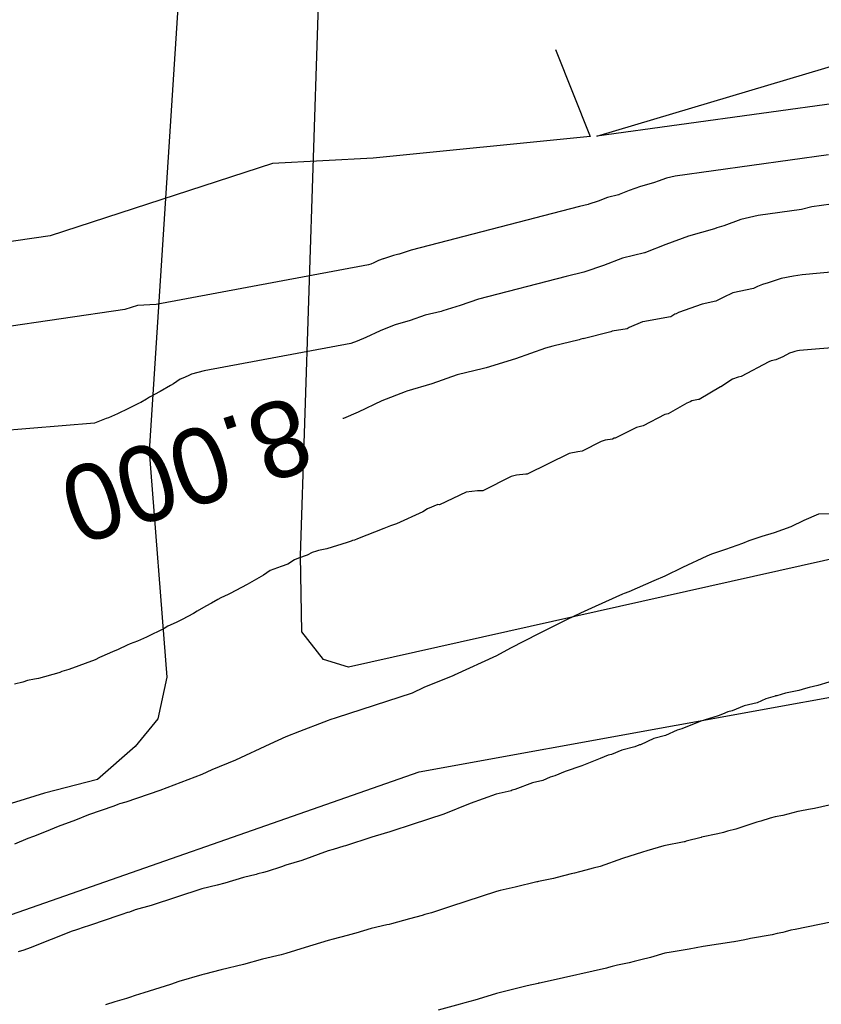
# Model space of a CAD drawing. Extents: x 158343 to 162498, y 431347 to 434500.
# Tile 242 of 248: x 159640 to 159660, y 434182 to 434205. Entities that reach past the tile are written whole.
import ezdxf

# ---------------------------------------------------------------- set-up
doc = ezdxf.new("R2010")
doc.units = 0
doc.header["$LTSCALE"] = 10
doc.header["$MEASUREMENT"] = 0
for name, color, linetype in [('000_arcering', 8, 'CONTINUOUS'), ('33_trappen en balustraden', 252, 'CONTINUOUS'), ('def. con-hoogtelijn (index)', 8, 'CONTINUOUS')]:
    doc.layers.add(name, color=color, linetype=linetype)
doc.styles.add('Style-WORKING', font='WORKING.shx')

# ---------------------------------------------------------------- blocks, each defined once
blk = doc.blocks.new('bestaande hoogtelijnen')
at = {"layer": 'def. con-hoogtelijn (index)'}
for p, q in [((-14.589, 137.91), (-13.765, 135.841)), ((-14.589, 137.91), (-13.765, 135.841)), ((-13.606, 135.843), (-6.984, 137.819)), ((-13.606, 135.843), (-6.984, 137.819)), ((-7.461, 136.695), (-13.606, 135.843)), ((-7.461, 136.695), (-13.606, 135.843)), ((-13.765, 135.841), (-18.918, 135.321)), ((-13.765, 135.841), (-18.918, 135.321)), ((-18.918, 135.321), (-21.31, 135.196)), ((-18.918, 135.321), (-21.31, 135.196)), ((-8.101, 135.399), (-11.742, 134.894)), ((-8.101, 135.399), (-11.742, 134.894)), ((-8.101, 135.399), (-11.742, 134.894)), ((-21.31, 135.196), (-26.593, 133.478)), ((-21.31, 135.196), (-26.593, 133.478)), ((-11.949, 134.846), (-12.148, 134.773)), ((-11.949, 134.846), (-12.148, 134.773)), ((-11.949, 134.846), (-12.148, 134.773)), ((-11.742, 134.894), (-11.949, 134.846)), ((-11.742, 134.894), (-11.949, 134.846)), ((-11.742, 134.894), (-11.949, 134.846)), ((-12.567, 134.652), (-12.838, 134.552)), ((-12.567, 134.652), (-12.838, 134.552)), ((-12.567, 134.652), (-12.838, 134.552)), ((-12.26, 134.738), (-12.567, 134.652)), ((-12.26, 134.738), (-12.567, 134.652)), ((-12.26, 134.738), (-12.567, 134.652)), ((-12.233, 134.746), (-12.26, 134.738)), ((-12.233, 134.746), (-12.26, 134.738)), ((-12.233, 134.746), (-12.26, 134.738)), ((-12.148, 134.773), (-12.233, 134.746)), ((-12.148, 134.773), (-12.233, 134.746)), ((-12.148, 134.773), (-12.233, 134.746)), ((-13.349, 134.388), (-13.575, 134.304)), ((-13.349, 134.388), (-13.575, 134.304)), ((-13.349, 134.388), (-13.575, 134.304)), ((-13.087, 134.454), (-13.349, 134.388)), ((-13.087, 134.454), (-13.349, 134.388)), ((-13.087, 134.454), (-13.349, 134.388)), ((-13.085, 134.454), (-13.087, 134.454)), ((-13.085, 134.454), (-13.087, 134.454)), ((-13.085, 134.454), (-13.087, 134.454)), ((-13.077, 134.457), (-13.085, 134.454)), ((-13.077, 134.457), (-13.085, 134.454)), ((-13.077, 134.457), (-13.085, 134.454)), ((-12.838, 134.552), (-13.077, 134.457)), ((-12.838, 134.552), (-13.077, 134.457)), ((-12.838, 134.552), (-13.077, 134.457)), ((-14.015, 134.174), (-18.019, 133.139)), ((-14.015, 134.174), (-18.019, 133.139)), ((-14.015, 134.174), (-18.019, 133.139)), ((-13.807, 134.224), (-14.015, 134.174)), ((-13.807, 134.224), (-14.015, 134.174)), ((-13.807, 134.224), (-14.015, 134.174)), ((-13.793, 134.228), (-13.807, 134.224)), ((-13.793, 134.228), (-13.807, 134.224)), ((-13.793, 134.228), (-13.807, 134.224)), ((-13.575, 134.304), (-13.793, 134.228)), ((-13.575, 134.304), (-13.793, 134.228)), ((-13.575, 134.304), (-13.793, 134.228)), ((-8.74, 134.104), (-9.768, 133.961)), ((-8.74, 134.104), (-9.768, 133.961)), ((-8.491, 134.167), (-8.74, 134.104)), ((-8.491, 134.167), (-8.74, 134.104)), ((-8.037, 134.233), (-8.491, 134.167)), ((-8.037, 134.233), (-8.491, 134.167)), ((-10.183, 133.864), (-10.584, 133.718)), ((-10.183, 133.864), (-10.584, 133.718)), ((-9.768, 133.961), (-10.183, 133.864)), ((-9.768, 133.961), (-10.183, 133.864)), ((-10.809, 133.647), (-11.425, 133.473)), ((-10.809, 133.647), (-11.425, 133.473)), ((-10.753, 133.664), (-10.809, 133.647)), ((-10.753, 133.664), (-10.809, 133.647)), ((-10.584, 133.718), (-10.753, 133.664)), ((-10.584, 133.718), (-10.753, 133.664)), ((-26.593, 133.478), (-29.162, 133.106)), ((-26.593, 133.478), (-29.162, 133.106)), ((-11.425, 133.473), (-11.968, 133.274)), ((-11.425, 133.473), (-11.968, 133.274)), ((-11.968, 133.274), (-12.449, 133.083)), ((-11.968, 133.274), (-12.449, 133.083)), ((-18.684, 132.932), (-18.795, 132.888)), ((-18.684, 132.932), (-18.795, 132.888)), ((-18.684, 132.932), (-18.795, 132.888)), ((-18.676, 132.934), (-18.684, 132.932)), ((-18.676, 132.934), (-18.684, 132.932)), ((-18.676, 132.934), (-18.684, 132.932)), ((-18.558, 132.97), (-18.676, 132.934)), ((-18.558, 132.97), (-18.676, 132.934)), ((-18.558, 132.97), (-18.676, 132.934)), ((-18.438, 133.012), (-18.558, 132.97)), ((-18.438, 133.012), (-18.558, 132.97)), ((-18.438, 133.012), (-18.558, 132.97)), ((-18.312, 133.042), (-18.438, 133.012)), ((-18.312, 133.042), (-18.438, 133.012)), ((-18.312, 133.042), (-18.438, 133.012)), ((-18.301, 133.045), (-18.312, 133.042)), ((-18.301, 133.045), (-18.312, 133.042)), ((-18.301, 133.045), (-18.312, 133.042)), ((-18.162, 133.088), (-18.301, 133.045)), ((-18.162, 133.088), (-18.301, 133.045)), ((-18.162, 133.088), (-18.301, 133.045)), ((-18.019, 133.139), (-18.162, 133.088)), ((-18.019, 133.139), (-18.162, 133.088)), ((-18.019, 133.139), (-18.162, 133.088)), ((-12.995, 132.944), (-13.449, 132.775)), ((-12.995, 132.944), (-13.449, 132.775)), ((-12.469, 133.076), (-12.995, 132.944)), ((-12.469, 133.076), (-12.995, 132.944)), ((-12.465, 133.077), (-12.469, 133.076)), ((-12.465, 133.077), (-12.469, 133.076)), ((-12.449, 133.083), (-12.465, 133.077)), ((-12.449, 133.083), (-12.465, 133.077)), ((-19.027, 132.788), (-24.081, 131.845)), ((-19.027, 132.788), (-24.081, 131.845)), ((-19.027, 132.788), (-24.081, 131.845)), ((-18.977, 132.805), (-19.027, 132.788)), ((-18.977, 132.805), (-19.027, 132.788)), ((-18.977, 132.805), (-19.027, 132.788)), ((-18.907, 132.834), (-18.977, 132.805)), ((-18.907, 132.834), (-18.977, 132.805)), ((-18.907, 132.834), (-18.977, 132.805)), ((-18.795, 132.888), (-18.907, 132.834)), ((-18.795, 132.888), (-18.907, 132.834)), ((-18.795, 132.888), (-18.907, 132.834)), ((-13.449, 132.775), (-13.887, 132.624)), ((-13.449, 132.775), (-13.887, 132.624)), ((-14.332, 132.513), (-16.42, 131.974)), ((-14.332, 132.513), (-16.42, 131.974)), ((-13.915, 132.614), (-14.332, 132.513)), ((-13.915, 132.614), (-14.332, 132.513)), ((-13.887, 132.624), (-13.915, 132.614)), ((-13.887, 132.624), (-13.915, 132.614)), ((-9.223, 132.462), (-9.529, 132.358)), ((-9.223, 132.462), (-9.529, 132.358)), ((-9.223, 132.462), (-9.529, 132.358)), ((-8.932, 132.517), (-9.223, 132.462)), ((-8.932, 132.517), (-9.223, 132.462)), ((-8.932, 132.517), (-9.223, 132.462)), ((-8.724, 132.553), (-8.932, 132.517)), ((-8.724, 132.553), (-8.932, 132.517)), ((-8.724, 132.553), (-8.932, 132.517)), ((-7.867, 132.627), (-8.724, 132.553)), ((-7.867, 132.627), (-8.724, 132.553)), ((-7.867, 132.627), (-8.724, 132.553)), ((-9.884, 132.225), (-10.374, 132.121)), ((-9.884, 132.225), (-10.374, 132.121)), ((-9.884, 132.225), (-10.374, 132.121)), ((-9.849, 132.242), (-9.884, 132.225)), ((-9.849, 132.242), (-9.884, 132.225)), ((-9.849, 132.242), (-9.884, 132.225)), ((-9.833, 132.25), (-9.849, 132.242)), ((-9.833, 132.25), (-9.849, 132.242)), ((-9.833, 132.25), (-9.849, 132.242)), ((-9.782, 132.276), (-9.833, 132.25)), ((-9.782, 132.276), (-9.833, 132.25)), ((-9.782, 132.276), (-9.833, 132.25)), ((-9.669, 132.319), (-9.782, 132.276)), ((-9.669, 132.319), (-9.782, 132.276)), ((-9.669, 132.319), (-9.782, 132.276)), ((-9.529, 132.358), (-9.669, 132.319)), ((-9.529, 132.358), (-9.669, 132.319)), ((-9.529, 132.358), (-9.669, 132.319)), ((-10.599, 132.015), (-10.774, 131.923)), ((-10.599, 132.015), (-10.774, 131.923)), ((-10.599, 132.015), (-10.774, 131.923)), ((-10.374, 132.121), (-10.599, 132.015)), ((-10.374, 132.121), (-10.599, 132.015)), ((-10.374, 132.121), (-10.599, 132.015)), ((-24.524, 131.822), (-24.825, 131.724)), ((-24.524, 131.822), (-24.825, 131.724)), ((-24.524, 131.822), (-24.825, 131.724)), ((-24.081, 131.845), (-24.524, 131.822)), ((-24.081, 131.845), (-24.524, 131.822)), ((-24.081, 131.845), (-24.524, 131.822)), ((-16.851, 131.823), (-17.268, 131.694)), ((-16.851, 131.823), (-17.268, 131.694)), ((-16.42, 131.974), (-16.851, 131.823)), ((-16.42, 131.974), (-16.851, 131.823)), ((-11.103, 131.851), (-11.663, 131.657)), ((-11.103, 131.851), (-11.663, 131.657)), ((-11.103, 131.851), (-11.663, 131.657)), ((-10.774, 131.923), (-11.103, 131.851)), ((-10.774, 131.923), (-11.103, 131.851)), ((-10.774, 131.923), (-11.103, 131.851)), ((-24.825, 131.724), (-31.066, 130.821)), ((-24.825, 131.724), (-31.066, 130.821)), ((-24.825, 131.724), (-31.066, 130.821)), ((-17.682, 131.593), (-18.043, 131.466)), ((-17.682, 131.593), (-18.043, 131.466)), ((-17.303, 131.683), (-17.682, 131.593)), ((-17.303, 131.683), (-17.682, 131.593)), ((-17.268, 131.694), (-17.303, 131.683)), ((-17.268, 131.694), (-17.303, 131.683)), ((-11.85, 131.554), (-12.515, 131.433)), ((-11.85, 131.554), (-12.515, 131.433)), ((-11.85, 131.554), (-12.515, 131.433)), ((-11.848, 131.555), (-11.85, 131.554)), ((-11.848, 131.555), (-11.85, 131.554)), ((-11.848, 131.555), (-11.85, 131.554)), ((-11.751, 131.612), (-11.848, 131.555)), ((-11.751, 131.612), (-11.848, 131.555)), ((-11.751, 131.612), (-11.848, 131.555)), ((-11.718, 131.622), (-11.751, 131.612)), ((-11.718, 131.622), (-11.751, 131.612)), ((-11.718, 131.622), (-11.751, 131.612)), ((-11.663, 131.657), (-11.718, 131.622)), ((-11.663, 131.657), (-11.718, 131.622)), ((-11.663, 131.657), (-11.718, 131.622)), ((-18.422, 131.352), (-18.753, 131.22)), ((-18.422, 131.352), (-18.753, 131.22)), ((-18.397, 131.359), (-18.422, 131.352)), ((-18.397, 131.359), (-18.422, 131.352)), ((-18.043, 131.466), (-18.397, 131.359)), ((-18.043, 131.466), (-18.397, 131.359)), ((-12.835, 131.296), (-12.881, 131.27)), ((-12.835, 131.296), (-12.881, 131.27)), ((-12.835, 131.296), (-12.881, 131.27)), ((-12.521, 131.43), (-12.835, 131.296)), ((-12.521, 131.43), (-12.835, 131.296)), ((-12.521, 131.43), (-12.835, 131.296)), ((-12.515, 131.433), (-12.521, 131.43)), ((-12.515, 131.433), (-12.521, 131.43)), ((-12.515, 131.433), (-12.521, 131.43)), ((-19.092, 131.059), (-19.302, 130.972)), ((-19.092, 131.059), (-19.302, 130.972)), ((-18.753, 131.22), (-19.092, 131.059)), ((-18.753, 131.22), (-19.092, 131.059)), ((-13.275, 131.194), (-13.928, 131.03)), ((-13.275, 131.194), (-13.928, 131.03)), ((-13.275, 131.194), (-13.928, 131.03)), ((-13.24, 131.213), (-13.275, 131.194)), ((-13.24, 131.213), (-13.275, 131.194)), ((-13.24, 131.213), (-13.275, 131.194)), ((-12.881, 131.27), (-13.24, 131.213)), ((-12.881, 131.27), (-13.24, 131.213)), ((-12.881, 131.27), (-13.24, 131.213)), ((-19.451, 130.918), (-22.935, 130.269)), ((-19.451, 130.918), (-22.935, 130.269)), ((-19.302, 130.972), (-19.451, 130.918)), ((-19.302, 130.972), (-19.451, 130.918)), ((-14.65, 130.853), (-14.821, 130.809)), ((-14.65, 130.853), (-14.821, 130.809)), ((-14.65, 130.853), (-14.821, 130.809)), ((-14.023, 131.005), (-14.65, 130.853)), ((-14.023, 131.005), (-14.65, 130.853)), ((-14.023, 131.005), (-14.65, 130.853)), ((-13.981, 131.019), (-14.023, 131.005)), ((-13.981, 131.019), (-14.023, 131.005)), ((-13.981, 131.019), (-14.023, 131.005)), ((-13.93, 131.036), (-13.981, 131.019)), ((-13.93, 131.036), (-13.981, 131.019)), ((-13.93, 131.036), (-13.981, 131.019)), ((-13.928, 131.03), (-13.93, 131.036)), ((-13.928, 131.03), (-13.93, 131.036)), ((-13.928, 131.03), (-13.93, 131.036)), ((-6.648, 130.934), (-8.784, 130.749)), ((-6.648, 130.934), (-8.784, 130.749)), ((-14.821, 130.809), (-15.539, 130.558)), ((-14.821, 130.809), (-15.539, 130.558)), ((-14.821, 130.809), (-15.539, 130.558)), ((-9.186, 130.604), (-9.237, 130.579)), ((-9.186, 130.604), (-9.237, 130.579)), ((-9.029, 130.685), (-9.186, 130.604)), ((-9.029, 130.685), (-9.186, 130.604)), ((-9.002, 130.695), (-9.029, 130.685)), ((-9.002, 130.695), (-9.029, 130.685)), ((-8.97, 130.704), (-9.002, 130.695)), ((-8.97, 130.704), (-9.002, 130.695)), ((-8.9, 130.728), (-8.97, 130.704)), ((-8.9, 130.728), (-8.97, 130.704)), ((-8.832, 130.741), (-8.9, 130.728)), ((-8.832, 130.741), (-8.9, 130.728)), ((-8.784, 130.749), (-8.832, 130.741)), ((-8.784, 130.749), (-8.832, 130.741)), ((-15.539, 130.558), (-16.236, 130.342)), ((-15.539, 130.558), (-16.236, 130.342)), ((-15.539, 130.558), (-16.236, 130.342)), ((-9.513, 130.479), (-10.172, 130.132)), ((-9.513, 130.479), (-10.172, 130.132)), ((-9.461, 130.504), (-9.513, 130.479)), ((-9.461, 130.504), (-9.513, 130.479)), ((-9.348, 130.528), (-9.461, 130.504)), ((-9.348, 130.528), (-9.461, 130.504)), ((-9.237, 130.579), (-9.348, 130.528)), ((-9.237, 130.579), (-9.348, 130.528)), ((-23.283, 130.169), (-23.405, 130.109)), ((-23.283, 130.169), (-23.405, 130.109)), ((-23.237, 130.186), (-23.283, 130.169)), ((-23.237, 130.186), (-23.283, 130.169)), ((-22.935, 130.269), (-23.237, 130.186)), ((-22.935, 130.269), (-23.237, 130.186)), ((-16.926, 130.174), (-17.528, 129.963)), ((-16.926, 130.174), (-17.528, 129.963)), ((-16.926, 130.174), (-17.528, 129.963)), ((-16.294, 130.325), (-16.926, 130.174)), ((-16.294, 130.325), (-16.926, 130.174)), ((-16.294, 130.325), (-16.926, 130.174)), ((-16.236, 130.342), (-16.294, 130.325)), ((-16.236, 130.342), (-16.294, 130.325)), ((-16.236, 130.342), (-16.294, 130.325)), ((-10.248, 130.115), (-10.378, 130.07)), ((-10.248, 130.115), (-10.378, 130.07)), ((-10.172, 130.132), (-10.248, 130.115)), ((-10.172, 130.132), (-10.248, 130.115)), ((-23.739, 129.918), (-23.983, 129.776)), ((-23.739, 129.918), (-23.983, 129.776)), ((-23.668, 129.957), (-23.739, 129.918)), ((-23.668, 129.957), (-23.739, 129.918)), ((-23.506, 130.069), (-23.668, 129.957)), ((-23.506, 130.069), (-23.668, 129.957)), ((-23.405, 130.109), (-23.506, 130.069)), ((-23.405, 130.109), (-23.506, 130.069)), ((-17.528, 129.963), (-18.117, 129.784)), ((-17.528, 129.963), (-18.117, 129.784)), ((-17.528, 129.963), (-18.117, 129.784)), ((-10.667, 129.886), (-11.176, 129.591)), ((-10.667, 129.886), (-11.176, 129.591)), ((-10.659, 129.888), (-10.667, 129.886)), ((-10.659, 129.888), (-10.667, 129.886)), ((-10.378, 130.07), (-10.659, 129.888)), ((-10.378, 130.07), (-10.659, 129.888)), ((-23.983, 129.776), (-24.232, 129.64)), ((-23.983, 129.776), (-24.232, 129.64)), ((-18.159, 129.773), (-18.712, 129.552)), ((-18.159, 129.773), (-18.712, 129.552)), ((-18.159, 129.773), (-18.712, 129.552)), ((-18.117, 129.784), (-18.159, 129.773)), ((-18.117, 129.784), (-18.159, 129.773)), ((-18.117, 129.784), (-18.159, 129.773)), ((-24.478, 129.501), (-24.738, 129.376)), ((-24.478, 129.501), (-24.738, 129.376)), ((-24.438, 129.52), (-24.478, 129.501)), ((-24.438, 129.52), (-24.478, 129.501)), ((-24.304, 129.596), (-24.438, 129.52)), ((-24.304, 129.596), (-24.438, 129.52)), ((-24.232, 129.64), (-24.304, 129.596)), ((-24.232, 129.64), (-24.304, 129.596)), ((-18.712, 129.552), (-19.276, 129.283)), ((-18.712, 129.552), (-19.276, 129.283)), ((-18.712, 129.552), (-19.276, 129.283)), ((-11.462, 129.499), (-11.906, 129.247)), ((-11.462, 129.499), (-11.906, 129.247)), ((-11.39, 129.53), (-11.462, 129.499)), ((-11.39, 129.53), (-11.462, 129.499)), ((-11.344, 129.556), (-11.39, 129.53)), ((-11.344, 129.556), (-11.39, 129.53)), ((-11.19, 129.584), (-11.344, 129.556)), ((-11.19, 129.584), (-11.344, 129.556)), ((-11.176, 129.591), (-11.19, 129.584)), ((-11.176, 129.591), (-11.19, 129.584)), ((-25.071, 129.214), (-25.209, 129.153)), ((-25.071, 129.214), (-25.209, 129.153)), ((-24.997, 129.25), (-25.071, 129.214)), ((-24.997, 129.25), (-25.071, 129.214)), ((-24.738, 129.376), (-24.997, 129.25)), ((-24.738, 129.376), (-24.997, 129.25)), ((-19.276, 129.283), (-19.627, 129.138)), ((-19.276, 129.283), (-19.627, 129.138)), ((-19.276, 129.283), (-19.627, 129.138)), ((-11.989, 129.234), (-12.501, 128.965)), ((-11.989, 129.234), (-12.501, 128.965)), ((-11.906, 129.247), (-11.989, 129.234)), ((-11.906, 129.247), (-11.989, 129.234)), ((-25.543, 129.025), (-31.914, 128.509)), ((-25.543, 129.025), (-31.914, 128.509)), ((-25.265, 129.133), (-25.543, 129.025)), ((-25.265, 129.133), (-25.543, 129.025)), ((-25.209, 129.153), (-25.265, 129.133)), ((-25.209, 129.153), (-25.265, 129.133)), ((-19.627, 129.138), (-19.641, 129.133)), ((-19.627, 129.138), (-19.641, 129.133)), ((-19.627, 129.138), (-19.641, 129.133)), ((-12.501, 128.965), (-12.658, 128.926)), ((-12.501, 128.965), (-12.658, 128.926)), ((-12.658, 128.926), (-13.169, 128.669)), ((-12.658, 128.926), (-13.169, 128.669)), ((-13.505, 128.587), (-13.955, 128.356)), ((-13.505, 128.587), (-13.955, 128.356)), ((-13.41, 128.62), (-13.505, 128.587)), ((-13.41, 128.62), (-13.505, 128.587)), ((-13.232, 128.645), (-13.41, 128.62)), ((-13.232, 128.645), (-13.41, 128.62)), ((-13.189, 128.666), (-13.232, 128.645)), ((-13.189, 128.666), (-13.232, 128.645)), ((-13.169, 128.669), (-13.189, 128.666)), ((-13.169, 128.669), (-13.189, 128.666)), ((-14.261, 128.305), (-15.259, 127.811)), ((-14.261, 128.305), (-15.259, 127.811)), ((-14.053, 128.345), (-14.261, 128.305)), ((-14.053, 128.345), (-14.261, 128.305)), ((-13.955, 128.356), (-14.053, 128.345)), ((-13.955, 128.356), (-14.053, 128.345)), ((-15.514, 127.792), (-15.641, 127.758)), ((-15.514, 127.792), (-15.641, 127.758)), ((-15.292, 127.809), (-15.514, 127.792)), ((-15.292, 127.809), (-15.514, 127.792)), ((-15.259, 127.811), (-15.292, 127.809)), ((-15.259, 127.811), (-15.292, 127.809)), ((-15.641, 127.758), (-16.316, 127.417)), ((-15.641, 127.758), (-16.316, 127.417)), ((-16.711, 127.388), (-17.341, 127.088)), ((-16.711, 127.388), (-17.341, 127.088)), ((-16.439, 127.415), (-16.711, 127.388)), ((-16.439, 127.415), (-16.711, 127.388)), ((-16.316, 127.417), (-16.439, 127.415)), ((-16.316, 127.417), (-16.439, 127.415)), ((-17.38, 127.089), (-17.629, 126.99)), ((-17.38, 127.089), (-17.629, 126.99)), ((-17.341, 127.088), (-17.38, 127.089)), ((-17.341, 127.088), (-17.38, 127.089)), ((-17.742, 126.917), (-18.367, 126.633)), ((-17.742, 126.917), (-18.367, 126.633)), ((-17.629, 126.99), (-17.742, 126.917)), ((-17.629, 126.99), (-17.742, 126.917)), ((-8.339, 126.866), (-8.686, 126.713)), ((-8.339, 126.866), (-8.686, 126.713)), ((-8.339, 126.866), (-8.686, 126.713)), ((-5.01, 126.937), (-8.339, 126.866)), ((-5.01, 126.937), (-8.339, 126.866)), ((-5.01, 126.937), (-8.339, 126.866)), ((-18.367, 126.633), (-18.508, 126.586)), ((-18.367, 126.633), (-18.508, 126.586)), ((-8.686, 126.713), (-8.992, 126.561)), ((-8.686, 126.713), (-8.992, 126.561)), ((-8.686, 126.713), (-8.992, 126.561)), ((-18.666, 126.52), (-19.291, 126.277)), ((-18.666, 126.52), (-19.291, 126.277)), ((-18.508, 126.586), (-18.666, 126.52)), ((-18.508, 126.586), (-18.666, 126.52)), ((-9.393, 126.42), (-9.682, 126.328)), ((-9.393, 126.42), (-9.682, 126.328)), ((-9.393, 126.42), (-9.682, 126.328)), ((-8.992, 126.561), (-9.393, 126.42)), ((-8.992, 126.561), (-9.393, 126.42)), ((-8.992, 126.561), (-9.393, 126.42)), ((-19.538, 126.187), (-20.018, 126.042)), ((-19.538, 126.187), (-20.018, 126.042)), ((-19.446, 126.223), (-19.538, 126.187)), ((-19.446, 126.223), (-19.538, 126.187)), ((-19.41, 126.234), (-19.446, 126.223)), ((-19.41, 126.234), (-19.446, 126.223)), ((-19.367, 126.248), (-19.41, 126.234)), ((-19.367, 126.248), (-19.41, 126.234)), ((-19.291, 126.277), (-19.367, 126.248)), ((-19.291, 126.277), (-19.367, 126.248)), ((-10.141, 126.168), (-10.549, 126.019)), ((-10.141, 126.168), (-10.549, 126.019)), ((-10.141, 126.168), (-10.549, 126.019)), ((-9.992, 126.225), (-10.141, 126.168)), ((-9.992, 126.225), (-10.141, 126.168)), ((-9.992, 126.225), (-10.141, 126.168)), ((-9.682, 126.328), (-9.992, 126.225)), ((-9.682, 126.328), (-9.992, 126.225)), ((-9.682, 126.328), (-9.992, 126.225)), ((-20.367, 125.949), (-20.486, 125.891)), ((-20.367, 125.949), (-20.486, 125.891)), ((-20.266, 125.981), (-20.367, 125.949)), ((-20.266, 125.981), (-20.367, 125.949)), ((-20.221, 125.998), (-20.266, 125.981)), ((-20.221, 125.998), (-20.266, 125.981)), ((-20.018, 126.042), (-20.221, 125.998)), ((-20.018, 126.042), (-20.221, 125.998)), ((-10.881, 125.908), (-10.992, 125.866)), ((-10.881, 125.908), (-10.992, 125.866)), ((-10.881, 125.908), (-10.992, 125.866)), ((-10.549, 126.019), (-10.881, 125.908)), ((-10.549, 126.019), (-10.881, 125.908)), ((-10.549, 126.019), (-10.881, 125.908)), ((-20.948, 125.67), (-21.108, 125.617)), ((-20.948, 125.67), (-21.108, 125.617)), ((-20.79, 125.78), (-20.948, 125.67)), ((-20.79, 125.78), (-20.948, 125.67)), ((-20.692, 125.818), (-20.79, 125.78)), ((-20.692, 125.818), (-20.79, 125.78)), ((-20.486, 125.891), (-20.692, 125.818)), ((-20.486, 125.891), (-20.692, 125.818)), ((-10.992, 125.866), (-11.569, 125.595)), ((-10.992, 125.866), (-11.569, 125.595)), ((-10.992, 125.866), (-11.569, 125.595)), ((-21.367, 125.521), (-21.524, 125.414)), ((-21.367, 125.521), (-21.524, 125.414)), ((-21.108, 125.617), (-21.367, 125.521)), ((-21.108, 125.617), (-21.367, 125.521)), ((-11.569, 125.595), (-11.992, 125.388)), ((-11.569, 125.595), (-11.992, 125.388)), ((-11.569, 125.595), (-11.992, 125.388)), ((-21.695, 125.314), (-21.912, 125.191)), ((-21.695, 125.314), (-21.912, 125.191)), ((-21.524, 125.414), (-21.695, 125.314)), ((-21.524, 125.414), (-21.695, 125.314)), ((-12.247, 125.274), (-12.845, 125.019)), ((-12.247, 125.274), (-12.845, 125.019)), ((-12.247, 125.274), (-12.845, 125.019)), ((-11.992, 125.388), (-12.247, 125.274)), ((-11.992, 125.388), (-12.247, 125.274)), ((-11.992, 125.388), (-12.247, 125.274)), ((-22.322, 124.975), (-22.367, 124.953)), ((-22.322, 124.975), (-22.367, 124.953)), ((-21.912, 125.191), (-22.322, 124.975)), ((-21.912, 125.191), (-22.322, 124.975)), ((-12.951, 124.978), (-12.992, 124.96)), ((-12.951, 124.978), (-12.992, 124.96)), ((-12.951, 124.978), (-12.992, 124.96)), ((-12.845, 125.019), (-12.951, 124.978)), ((-12.845, 125.019), (-12.951, 124.978)), ((-12.845, 125.019), (-12.951, 124.978)), ((-22.764, 124.747), (-22.894, 124.674)), ((-22.764, 124.747), (-22.894, 124.674)), ((-22.611, 124.831), (-22.764, 124.747)), ((-22.611, 124.831), (-22.764, 124.747)), ((-22.541, 124.874), (-22.611, 124.831)), ((-22.541, 124.874), (-22.611, 124.831)), ((-22.367, 124.953), (-22.541, 124.874)), ((-22.367, 124.953), (-22.541, 124.874)), ((-12.992, 124.96), (-13.644, 124.671)), ((-12.992, 124.96), (-13.644, 124.671)), ((-12.992, 124.96), (-13.644, 124.671)), ((-23.192, 124.501), (-23.46, 124.359)), ((-23.192, 124.501), (-23.46, 124.359)), ((-23.099, 124.558), (-23.192, 124.501)), ((-23.099, 124.558), (-23.192, 124.501)), ((-22.894, 124.674), (-23.099, 124.558)), ((-22.894, 124.674), (-23.099, 124.558)), ((-13.992, 124.512), (-14.324, 124.351)), ((-13.992, 124.512), (-14.324, 124.351)), ((-13.992, 124.512), (-14.324, 124.351)), ((-13.644, 124.671), (-13.992, 124.512)), ((-13.644, 124.671), (-13.992, 124.512)), ((-13.644, 124.671), (-13.992, 124.512)), ((-23.604, 124.287), (-23.802, 124.204)), ((-23.604, 124.287), (-23.802, 124.204)), ((-23.46, 124.359), (-23.604, 124.287)), ((-23.46, 124.359), (-23.604, 124.287)), ((-14.324, 124.351), (-14.992, 124.019)), ((-14.324, 124.351), (-14.992, 124.019)), ((-14.324, 124.351), (-14.992, 124.019)), ((-23.885, 124.144), (-24.308, 123.942)), ((-23.885, 124.144), (-24.308, 123.942)), ((-23.802, 124.204), (-23.885, 124.144)), ((-23.802, 124.204), (-23.885, 124.144)), ((-24.523, 123.845), (-24.692, 123.782)), ((-24.523, 123.845), (-24.692, 123.782)), ((-24.308, 123.942), (-24.523, 123.845)), ((-24.308, 123.942), (-24.523, 123.845)), ((-14.992, 124.019), (-15.654, 123.681)), ((-14.992, 124.019), (-15.654, 123.681)), ((-14.992, 124.019), (-15.654, 123.681)), ((-25.112, 123.589), (-25.367, 123.478)), ((-25.112, 123.589), (-25.367, 123.478)), ((-24.978, 123.648), (-25.112, 123.589)), ((-24.978, 123.648), (-25.112, 123.589)), ((-24.764, 123.747), (-24.978, 123.648)), ((-24.764, 123.747), (-24.978, 123.648)), ((-24.692, 123.782), (-24.764, 123.747)), ((-24.692, 123.782), (-24.764, 123.747)), ((-15.654, 123.681), (-15.992, 123.495)), ((-15.654, 123.681), (-15.992, 123.495)), ((-15.654, 123.681), (-15.992, 123.495)), ((-25.528, 123.403), (-26.153, 123.172)), ((-25.528, 123.403), (-26.153, 123.172)), ((-25.422, 123.458), (-25.528, 123.403)), ((-25.422, 123.458), (-25.528, 123.403)), ((-25.367, 123.478), (-25.422, 123.458)), ((-25.367, 123.478), (-25.422, 123.458)), ((-15.992, 123.495), (-16.992, 123.034)), ((-15.992, 123.495), (-16.992, 123.034)), ((-15.992, 123.495), (-16.992, 123.034)), ((-26.367, 123.097), (-26.389, 123.091)), ((-26.367, 123.097), (-26.389, 123.091)), ((-26.317, 123.122), (-26.367, 123.097)), ((-26.317, 123.122), (-26.367, 123.097)), ((-26.153, 123.172), (-26.317, 123.122)), ((-26.153, 123.172), (-26.317, 123.122)), ((-27.247, 122.873), (-27.447, 122.823)), ((-27.247, 122.873), (-27.447, 122.823)), ((-27.132, 122.908), (-27.247, 122.873)), ((-27.132, 122.908), (-27.247, 122.873)), ((-26.969, 122.937), (-27.132, 122.908)), ((-26.969, 122.937), (-27.132, 122.908)), ((-26.877, 122.954), (-26.969, 122.937)), ((-26.877, 122.954), (-26.969, 122.937)), ((-26.389, 123.091), (-26.877, 122.954)), ((-26.389, 123.091), (-26.877, 122.954)), ((-17.025, 123.019), (-17.713, 122.74)), ((-17.025, 123.019), (-17.713, 122.74)), ((-17.025, 123.019), (-17.713, 122.74)), ((-16.992, 123.034), (-17.025, 123.019)), ((-16.992, 123.034), (-17.025, 123.019)), ((-16.992, 123.034), (-17.025, 123.019)), ((-17.002, 123.029), (-17.025, 123.019)), ((-17.002, 123.029), (-17.025, 123.019)), ((-17.002, 123.029), (-17.025, 123.019)), ((-16.992, 123.034), (-17.002, 123.029)), ((-16.992, 123.034), (-17.002, 123.029)), ((-16.992, 123.034), (-17.002, 123.029)), ((-8.092, 122.872), (-8.349, 122.787)), ((-8.092, 122.872), (-8.349, 122.787)), ((-17.713, 122.74), (-17.992, 122.611)), ((-17.713, 122.74), (-17.992, 122.611)), ((-17.713, 122.74), (-17.992, 122.611)), ((-8.805, 122.668), (-9.122, 122.604)), ((-8.805, 122.668), (-9.122, 122.604)), ((-8.646, 122.715), (-8.805, 122.668)), ((-8.646, 122.715), (-8.805, 122.668)), ((-8.561, 122.742), (-8.646, 122.715)), ((-8.561, 122.742), (-8.646, 122.715)), ((-8.349, 122.787), (-8.561, 122.742)), ((-8.349, 122.787), (-8.561, 122.742)), ((-17.992, 122.611), (-19.797, 122.019)), ((-17.992, 122.611), (-19.797, 122.019)), ((-17.992, 122.611), (-19.797, 122.019)), ((-9.584, 122.472), (-9.79, 122.381)), ((-9.584, 122.472), (-9.79, 122.381)), ((-9.366, 122.538), (-9.584, 122.472)), ((-9.366, 122.538), (-9.584, 122.472)), ((-9.356, 122.541), (-9.366, 122.538)), ((-9.356, 122.541), (-9.366, 122.538)), ((-9.325, 122.546), (-9.356, 122.541)), ((-9.325, 122.546), (-9.356, 122.541)), ((-9.122, 122.604), (-9.325, 122.546)), ((-9.122, 122.604), (-9.325, 122.546)), ((-10.489, 122.161), (-10.619, 122.106)), ((-10.489, 122.161), (-10.619, 122.106)), ((-10.389, 122.188), (-10.489, 122.161)), ((-10.389, 122.188), (-10.489, 122.161)), ((-10.102, 122.304), (-10.389, 122.188)), ((-10.102, 122.304), (-10.389, 122.188)), ((-9.79, 122.381), (-10.102, 122.304)), ((-9.79, 122.381), (-10.102, 122.304)), ((-19.992, 121.959), (-20.09, 121.92)), ((-19.992, 121.959), (-20.09, 121.92)), ((-19.992, 121.959), (-20.09, 121.92)), ((-19.947, 121.973), (-19.992, 121.959)), ((-19.947, 121.973), (-19.992, 121.959)), ((-19.947, 121.973), (-19.992, 121.959)), ((-19.797, 122.019), (-19.947, 121.973)), ((-19.797, 122.019), (-19.947, 121.973)), ((-19.797, 122.019), (-19.947, 121.973)), ((-11.13, 121.942), (-11.588, 121.76)), ((-11.13, 121.942), (-11.588, 121.76)), ((-10.717, 122.069), (-11.13, 121.942)), ((-10.717, 122.069), (-11.13, 121.942)), ((-10.619, 122.106), (-10.717, 122.069)), ((-10.619, 122.106), (-10.717, 122.069)), ((-20.672, 121.699), (-20.992, 121.57)), ((-20.672, 121.699), (-20.992, 121.57)), ((-20.672, 121.699), (-20.992, 121.57)), ((-20.09, 121.92), (-20.672, 121.699)), ((-20.09, 121.92), (-20.672, 121.699)), ((-20.09, 121.92), (-20.672, 121.699)), ((-11.692, 121.731), (-11.974, 121.598)), ((-11.692, 121.731), (-11.974, 121.598)), ((-11.588, 121.76), (-11.692, 121.731)), ((-11.588, 121.76), (-11.692, 121.731)), ((-20.992, 121.57), (-21.372, 121.399)), ((-20.992, 121.57), (-21.372, 121.399)), ((-20.992, 121.57), (-21.372, 121.399)), ((-12.25, 121.529), (-12.569, 121.383)), ((-12.25, 121.529), (-12.569, 121.383)), ((-11.974, 121.598), (-12.25, 121.529)), ((-11.974, 121.598), (-12.25, 121.529)), ((-21.372, 121.399), (-22.19, 121.019)), ((-21.372, 121.399), (-22.19, 121.019)), ((-21.372, 121.399), (-22.19, 121.019)), ((-13.01, 121.25), (-13.255, 121.154)), ((-13.01, 121.25), (-13.255, 121.154)), ((-12.703, 121.331), (-13.01, 121.25)), ((-12.703, 121.331), (-13.01, 121.25)), ((-12.607, 121.373), (-12.703, 121.331)), ((-12.607, 121.373), (-12.703, 121.331)), ((-12.594, 121.377), (-12.607, 121.373)), ((-12.594, 121.377), (-12.607, 121.373)), ((-12.569, 121.383), (-12.594, 121.377)), ((-12.569, 121.383), (-12.594, 121.377)), ((-22.19, 121.019), (-22.755, 120.782)), ((-22.19, 121.019), (-22.755, 120.782)), ((-22.19, 121.019), (-22.755, 120.782)), ((-13.527, 121.058), (-13.96, 120.884)), ((-13.527, 121.058), (-13.96, 120.884)), ((-13.334, 121.131), (-13.527, 121.058)), ((-13.334, 121.131), (-13.527, 121.058)), ((-13.255, 121.154), (-13.334, 121.131)), ((-13.255, 121.154), (-13.334, 121.131)), ((-22.755, 120.782), (-22.992, 120.678)), ((-22.755, 120.782), (-22.992, 120.678)), ((-22.755, 120.782), (-22.992, 120.678)), ((-13.96, 120.884), (-14.356, 120.749)), ((-13.96, 120.884), (-14.356, 120.749)), ((-22.992, 120.678), (-23.992, 120.298)), ((-22.992, 120.678), (-23.992, 120.298)), ((-22.992, 120.678), (-23.992, 120.298)), ((-14.889, 120.532), (-15.131, 120.474)), ((-14.889, 120.532), (-15.131, 120.474)), ((-14.712, 120.614), (-14.889, 120.532)), ((-14.712, 120.614), (-14.889, 120.532)), ((-14.606, 120.643), (-14.712, 120.614)), ((-14.606, 120.643), (-14.712, 120.614)), ((-14.356, 120.749), (-14.606, 120.643)), ((-14.356, 120.749), (-14.606, 120.643)), ((-23.992, 120.298), (-24.797, 120.019)), ((-23.992, 120.298), (-24.797, 120.019)), ((-23.992, 120.298), (-24.797, 120.019)), ((-15.642, 120.288), (-16, 120.207)), ((-15.642, 120.288), (-16, 120.207)), ((-15.613, 120.3), (-15.642, 120.288)), ((-15.613, 120.3), (-15.642, 120.288)), ((-15.552, 120.316), (-15.613, 120.3)), ((-15.552, 120.316), (-15.613, 120.3)), ((-15.131, 120.474), (-15.552, 120.316)), ((-15.131, 120.474), (-15.552, 120.316)), ((-16, 120.207), (-16.617, 119.986)), ((-16, 120.207), (-16.617, 119.986)), ((-25.087, 119.924), (-25.687, 119.714)), ((-25.087, 119.924), (-25.687, 119.714)), ((-25.087, 119.924), (-25.687, 119.714)), ((-24.992, 119.959), (-25.087, 119.924)), ((-24.992, 119.959), (-25.087, 119.924)), ((-24.992, 119.959), (-25.087, 119.924)), ((-24.948, 119.974), (-24.992, 119.959)), ((-24.948, 119.974), (-24.992, 119.959)), ((-24.948, 119.974), (-24.992, 119.959)), ((-24.797, 120.019), (-24.948, 119.974)), ((-24.797, 120.019), (-24.948, 119.974)), ((-24.797, 120.019), (-24.948, 119.974)), ((-16.617, 119.986), (-17.242, 119.731)), ((-16.617, 119.986), (-17.242, 119.731)), ((-8.573, 119.842), (-8.779, 119.807)), ((-8.573, 119.842), (-8.779, 119.807)), ((-8.573, 119.842), (-8.779, 119.807)), ((-8.435, 119.868), (-8.573, 119.842)), ((-8.435, 119.868), (-8.573, 119.842)), ((-8.435, 119.868), (-8.573, 119.842)), ((-8.079, 119.947), (-8.435, 119.868)), ((-8.079, 119.947), (-8.435, 119.868)), ((-8.079, 119.947), (-8.435, 119.868)), ((-25.992, 119.59), (-26.41, 119.437)), ((-25.992, 119.59), (-26.41, 119.437)), ((-25.992, 119.59), (-26.41, 119.437)), ((-25.687, 119.714), (-25.992, 119.59)), ((-25.687, 119.714), (-25.992, 119.59)), ((-25.687, 119.714), (-25.992, 119.59)), ((-17.242, 119.731), (-17.992, 119.483)), ((-17.242, 119.731), (-17.992, 119.483)), ((-9.483, 119.633), (-9.706, 119.568)), ((-9.483, 119.633), (-9.706, 119.568)), ((-9.483, 119.633), (-9.706, 119.568)), ((-9.365, 119.666), (-9.483, 119.633)), ((-9.365, 119.666), (-9.483, 119.633)), ((-9.365, 119.666), (-9.483, 119.633)), ((-9.187, 119.701), (-9.365, 119.666)), ((-9.187, 119.701), (-9.365, 119.666)), ((-9.187, 119.701), (-9.365, 119.666)), ((-8.826, 119.797), (-9.187, 119.701)), ((-8.826, 119.797), (-9.187, 119.701)), ((-8.826, 119.797), (-9.187, 119.701)), ((-8.779, 119.807), (-8.826, 119.797)), ((-8.779, 119.807), (-8.826, 119.797)), ((-8.779, 119.807), (-8.826, 119.797)), ((-26.41, 119.437), (-26.692, 119.319)), ((-26.41, 119.437), (-26.692, 119.319)), ((-26.41, 119.437), (-26.692, 119.319)), ((-17.992, 119.483), (-18.477, 119.325)), ((-17.992, 119.483), (-18.477, 119.325)), ((-10.304, 119.378), (-10.496, 119.324)), ((-10.304, 119.378), (-10.496, 119.324)), ((-10.304, 119.378), (-10.496, 119.324)), ((-9.801, 119.542), (-10.304, 119.378)), ((-9.801, 119.542), (-10.304, 119.378)), ((-9.801, 119.542), (-10.304, 119.378)), ((-9.706, 119.568), (-9.801, 119.542)), ((-9.706, 119.568), (-9.801, 119.542)), ((-9.706, 119.568), (-9.801, 119.542)), ((-27.125, 119.152), (-27.446, 119.019)), ((-27.125, 119.152), (-27.446, 119.019)), ((-27.125, 119.152), (-27.446, 119.019)), ((-26.992, 119.2), (-27.125, 119.152)), ((-26.992, 119.2), (-27.125, 119.152)), ((-26.992, 119.2), (-27.125, 119.152)), ((-26.692, 119.319), (-26.992, 119.2)), ((-26.692, 119.319), (-26.992, 119.2)), ((-26.692, 119.319), (-26.992, 119.2)), ((-18.955, 119.188), (-19.58, 118.98)), ((-18.955, 119.188), (-19.58, 118.98)), ((-18.661, 119.269), (-18.955, 119.188)), ((-18.661, 119.269), (-18.955, 119.188)), ((-18.521, 119.312), (-18.661, 119.269)), ((-18.521, 119.312), (-18.661, 119.269)), ((-18.477, 119.325), (-18.521, 119.312)), ((-18.477, 119.325), (-18.521, 119.312)), ((-11.127, 119.179), (-11.48, 119.087)), ((-11.127, 119.179), (-11.48, 119.087)), ((-11.127, 119.179), (-11.48, 119.087)), ((-11.123, 119.18), (-11.127, 119.179)), ((-11.123, 119.18), (-11.127, 119.179)), ((-11.123, 119.18), (-11.127, 119.179)), ((-11.116, 119.182), (-11.123, 119.18)), ((-11.116, 119.182), (-11.123, 119.18)), ((-11.116, 119.182), (-11.123, 119.18)), ((-10.728, 119.262), (-11.116, 119.182)), ((-10.728, 119.262), (-11.116, 119.182)), ((-10.728, 119.262), (-11.116, 119.182)), ((-10.597, 119.299), (-10.728, 119.262)), ((-10.597, 119.299), (-10.728, 119.262)), ((-10.597, 119.299), (-10.728, 119.262)), ((-10.496, 119.324), (-10.597, 119.299)), ((-10.496, 119.324), (-10.597, 119.299)), ((-10.496, 119.324), (-10.597, 119.299)), ((-19.87, 118.895), (-19.992, 118.86)), ((-19.87, 118.895), (-19.992, 118.86)), ((-19.617, 118.97), (-19.87, 118.895)), ((-19.617, 118.97), (-19.87, 118.895)), ((-19.58, 118.98), (-19.617, 118.97)), ((-19.58, 118.98), (-19.617, 118.97)), ((-12.009, 118.976), (-12.414, 118.863)), ((-12.009, 118.976), (-12.414, 118.863)), ((-12.009, 118.976), (-12.414, 118.863)), ((-11.529, 119.072), (-12.009, 118.976)), ((-11.529, 119.072), (-12.009, 118.976)), ((-11.529, 119.072), (-12.009, 118.976)), ((-11.512, 119.078), (-11.529, 119.072)), ((-11.512, 119.078), (-11.529, 119.072)), ((-11.512, 119.078), (-11.529, 119.072)), ((-11.48, 119.087), (-11.512, 119.078)), ((-11.48, 119.087), (-11.512, 119.078)), ((-11.48, 119.087), (-11.512, 119.078)), ((-19.992, 118.86), (-20.616, 118.633)), ((-19.992, 118.86), (-20.616, 118.633)), ((-12.992, 118.682), (-13.526, 118.492)), ((-12.992, 118.682), (-13.526, 118.492)), ((-12.992, 118.682), (-13.526, 118.492)), ((-12.521, 118.831), (-12.992, 118.682)), ((-12.521, 118.831), (-12.992, 118.682)), ((-12.521, 118.831), (-12.992, 118.682)), ((-12.414, 118.863), (-12.521, 118.831)), ((-12.414, 118.863), (-12.521, 118.831)), ((-12.414, 118.863), (-12.521, 118.831)), ((-21.1, 118.479), (-21.443, 118.37)), ((-21.1, 118.479), (-21.443, 118.37)), ((-20.992, 118.517), (-21.1, 118.479)), ((-20.992, 118.517), (-21.1, 118.479)), ((-20.616, 118.633), (-20.992, 118.517)), ((-20.616, 118.633), (-20.992, 118.517)), ((-13.694, 118.446), (-13.869, 118.402)), ((-13.694, 118.446), (-13.869, 118.402)), ((-13.694, 118.446), (-13.869, 118.402)), ((-13.526, 118.492), (-13.694, 118.446)), ((-13.526, 118.492), (-13.694, 118.446)), ((-13.526, 118.492), (-13.694, 118.446)), ((-22, 118.225), (-22.443, 118.094)), ((-22, 118.225), (-22.443, 118.094)), ((-21.698, 118.299), (-22, 118.225)), ((-21.698, 118.299), (-22, 118.225)), ((-21.659, 118.31), (-21.698, 118.299)), ((-21.659, 118.31), (-21.698, 118.299)), ((-21.525, 118.349), (-21.659, 118.31)), ((-21.525, 118.349), (-21.659, 118.31)), ((-21.443, 118.37), (-21.525, 118.349)), ((-21.443, 118.37), (-21.525, 118.349)), ((-14.635, 118.202), (-14.987, 118.129)), ((-14.635, 118.202), (-14.987, 118.129)), ((-14.635, 118.202), (-14.987, 118.129)), ((-14.549, 118.226), (-14.635, 118.202)), ((-14.549, 118.226), (-14.635, 118.202)), ((-14.549, 118.226), (-14.635, 118.202)), ((-14.211, 118.31), (-14.549, 118.226)), ((-14.211, 118.31), (-14.549, 118.226)), ((-14.211, 118.31), (-14.549, 118.226)), ((-14.138, 118.326), (-14.211, 118.31)), ((-14.138, 118.326), (-14.211, 118.31)), ((-14.138, 118.326), (-14.211, 118.31)), ((-14.015, 118.359), (-14.138, 118.326)), ((-14.015, 118.359), (-14.138, 118.326)), ((-14.015, 118.359), (-14.138, 118.326)), ((-13.869, 118.402), (-14.015, 118.359)), ((-13.869, 118.402), (-14.015, 118.359)), ((-13.869, 118.402), (-14.015, 118.359)), ((-22.992, 117.956), (-24.197, 117.563)), ((-22.992, 117.956), (-24.197, 117.563)), ((-22.624, 118.044), (-22.992, 117.956)), ((-22.624, 118.044), (-22.992, 117.956)), ((-22.443, 118.094), (-22.624, 118.044)), ((-22.443, 118.094), (-22.624, 118.044)), ((-15.546, 117.998), (-15.901, 117.917)), ((-15.546, 117.998), (-15.901, 117.917)), ((-15.546, 117.998), (-15.901, 117.917)), ((-15.031, 118.12), (-15.546, 117.998)), ((-15.031, 118.12), (-15.546, 117.998)), ((-15.031, 118.12), (-15.546, 117.998)), ((-15.022, 118.122), (-15.031, 118.12)), ((-15.022, 118.122), (-15.031, 118.12)), ((-15.022, 118.122), (-15.031, 118.12)), ((-15.016, 118.124), (-15.022, 118.122)), ((-15.016, 118.124), (-15.022, 118.122)), ((-15.016, 118.124), (-15.022, 118.122)), ((-14.987, 118.129), (-15.016, 118.124)), ((-14.987, 118.129), (-15.016, 118.124)), ((-14.987, 118.129), (-15.016, 118.124)), ((-15.992, 117.894), (-17.082, 117.534)), ((-15.992, 117.894), (-17.082, 117.534)), ((-15.992, 117.894), (-17.082, 117.534)), ((-15.901, 117.917), (-15.992, 117.894)), ((-15.901, 117.917), (-15.992, 117.894)), ((-15.901, 117.917), (-15.992, 117.894)), ((-24.197, 117.563), (-24.573, 117.455)), ((-24.197, 117.563), (-24.573, 117.455)), ((-17.082, 117.534), (-17.537, 117.387)), ((-17.082, 117.534), (-17.537, 117.387)), ((-17.082, 117.534), (-17.537, 117.387)), ((-24.992, 117.317), (-25.616, 117.099)), ((-24.992, 117.317), (-25.616, 117.099)), ((-24.897, 117.348), (-24.992, 117.317)), ((-24.897, 117.348), (-24.992, 117.317)), ((-24.756, 117.393), (-24.897, 117.348)), ((-24.756, 117.393), (-24.897, 117.348)), ((-24.745, 117.396), (-24.756, 117.393)), ((-24.745, 117.396), (-24.756, 117.393)), ((-24.713, 117.406), (-24.745, 117.396)), ((-24.713, 117.406), (-24.745, 117.396)), ((-24.573, 117.455), (-24.713, 117.406)), ((-24.573, 117.455), (-24.713, 117.406)), ((-17.753, 117.325), (-18.056, 117.244)), ((-17.753, 117.325), (-18.056, 117.244)), ((-17.753, 117.325), (-18.056, 117.244)), ((-17.689, 117.344), (-17.753, 117.325)), ((-17.689, 117.344), (-17.753, 117.325)), ((-17.689, 117.344), (-17.753, 117.325)), ((-17.537, 117.387), (-17.689, 117.344)), ((-17.537, 117.387), (-17.689, 117.344)), ((-17.537, 117.387), (-17.689, 117.344)), ((-7.46, 117.283), (-8.887, 116.99)), ((-7.46, 117.283), (-8.887, 116.99)), ((-25.815, 117.035), (-25.948, 116.991)), ((-25.815, 117.035), (-25.948, 116.991)), ((-25.663, 117.082), (-25.815, 117.035)), ((-25.663, 117.082), (-25.815, 117.035)), ((-25.616, 117.099), (-25.663, 117.082)), ((-25.616, 117.099), (-25.663, 117.082)), ((-18.965, 117.015), (-19.333, 116.905)), ((-18.965, 117.015), (-19.333, 116.905)), ((-18.965, 117.015), (-19.333, 116.905)), ((-18.594, 117.098), (-18.965, 117.015)), ((-18.594, 117.098), (-18.965, 117.015)), ((-18.594, 117.098), (-18.965, 117.015)), ((-18.54, 117.112), (-18.594, 117.098)), ((-18.54, 117.112), (-18.594, 117.098)), ((-18.54, 117.112), (-18.594, 117.098)), ((-18.484, 117.126), (-18.54, 117.112)), ((-18.484, 117.126), (-18.54, 117.112)), ((-18.484, 117.126), (-18.54, 117.112)), ((-18.056, 117.244), (-18.484, 117.126)), ((-18.056, 117.244), (-18.484, 117.126)), ((-18.056, 117.244), (-18.484, 117.126)), ((-26.077, 116.949), (-27.068, 116.557)), ((-26.077, 116.949), (-27.068, 116.557)), ((-25.992, 116.978), (-26.077, 116.949)), ((-25.992, 116.978), (-26.077, 116.949)), ((-25.948, 116.991), (-25.992, 116.978)), ((-25.948, 116.991), (-25.992, 116.978)), ((-19.537, 116.848), (-19.873, 116.762)), ((-19.537, 116.848), (-19.873, 116.762)), ((-19.537, 116.848), (-19.873, 116.762)), ((-19.36, 116.899), (-19.537, 116.848)), ((-19.36, 116.899), (-19.537, 116.848)), ((-19.36, 116.899), (-19.537, 116.848)), ((-19.333, 116.905), (-19.36, 116.899)), ((-19.333, 116.905), (-19.36, 116.899)), ((-19.333, 116.905), (-19.36, 116.899)), ((-9.439, 116.863), (-9.95, 116.773)), ((-9.439, 116.863), (-9.95, 116.773)), ((-9.318, 116.894), (-9.439, 116.863)), ((-9.318, 116.894), (-9.439, 116.863)), ((-9.186, 116.921), (-9.318, 116.894)), ((-9.186, 116.921), (-9.318, 116.894)), ((-9.127, 116.936), (-9.186, 116.921)), ((-9.127, 116.936), (-9.186, 116.921)), ((-8.992, 116.972), (-9.127, 116.936)), ((-8.992, 116.972), (-9.127, 116.936)), ((-8.887, 116.99), (-8.992, 116.972)), ((-8.887, 116.99), (-8.992, 116.972)), ((-27.068, 116.557), (-27.219, 116.503)), ((-27.068, 116.557), (-27.219, 116.503)), ((-20.537, 116.563), (-20.992, 116.423)), ((-20.537, 116.563), (-20.992, 116.423)), ((-20.537, 116.563), (-20.992, 116.423)), ((-19.992, 116.731), (-20.537, 116.563)), ((-19.992, 116.731), (-20.537, 116.563)), ((-19.992, 116.731), (-20.537, 116.563)), ((-19.873, 116.762), (-19.992, 116.731)), ((-19.873, 116.762), (-19.992, 116.731)), ((-19.873, 116.762), (-19.992, 116.731)), ((-11.08, 116.585), (-11.409, 116.527)), ((-11.08, 116.585), (-11.409, 116.527)), ((-10.347, 116.698), (-11.08, 116.585)), ((-10.347, 116.698), (-11.08, 116.585)), ((-10.344, 116.699), (-10.347, 116.698)), ((-10.344, 116.699), (-10.347, 116.698)), ((-10.339, 116.7), (-10.344, 116.699)), ((-10.339, 116.7), (-10.344, 116.699)), ((-10.084, 116.746), (-10.339, 116.7)), ((-10.084, 116.746), (-10.339, 116.7)), ((-10.056, 116.751), (-10.084, 116.746)), ((-10.056, 116.751), (-10.084, 116.746)), ((-10.015, 116.759), (-10.056, 116.751)), ((-10.015, 116.759), (-10.056, 116.751)), ((-9.95, 116.773), (-10.015, 116.759)), ((-9.95, 116.773), (-10.015, 116.759)), ((-27.219, 116.503), (-27.358, 116.458)), ((-27.219, 116.503), (-27.358, 116.458)), ((-21.11, 116.392), (-21.548, 116.285)), ((-21.11, 116.392), (-21.548, 116.285)), ((-21.11, 116.392), (-21.548, 116.285)), ((-20.992, 116.423), (-21.11, 116.392)), ((-20.992, 116.423), (-21.11, 116.392)), ((-20.992, 116.423), (-21.11, 116.392)), ((-12.325, 116.324), (-12.558, 116.272)), ((-12.325, 116.324), (-12.558, 116.272)), ((-11.992, 116.43), (-12.325, 116.324)), ((-11.992, 116.43), (-12.325, 116.324)), ((-11.835, 116.454), (-11.992, 116.43)), ((-11.835, 116.454), (-11.992, 116.43)), ((-11.409, 116.527), (-11.835, 116.454)), ((-11.409, 116.527), (-11.835, 116.454)), ((-22.003, 116.157), (-22.536, 116.03)), ((-22.003, 116.157), (-22.536, 116.03)), ((-22.003, 116.157), (-22.536, 116.03)), ((-21.548, 116.285), (-22.003, 116.157)), ((-21.548, 116.285), (-22.003, 116.157)), ((-21.548, 116.285), (-22.003, 116.157)), ((-13.378, 116.075), (-14.712, 115.77)), ((-13.378, 116.075), (-14.712, 115.77)), ((-13.325, 116.087), (-13.378, 116.075)), ((-13.325, 116.087), (-13.378, 116.075)), ((-13.237, 116.11), (-13.325, 116.087)), ((-13.237, 116.11), (-13.325, 116.087)), ((-13.112, 116.142), (-13.237, 116.11)), ((-13.112, 116.142), (-13.237, 116.11)), ((-12.839, 116.199), (-13.112, 116.142)), ((-12.839, 116.199), (-13.112, 116.142)), ((-12.719, 116.232), (-12.839, 116.199)), ((-12.719, 116.232), (-12.839, 116.199)), ((-12.558, 116.272), (-12.719, 116.232)), ((-12.558, 116.272), (-12.719, 116.232)), ((-22.992, 115.91), (-23.536, 115.752)), ((-22.992, 115.91), (-23.536, 115.752)), ((-22.992, 115.91), (-23.536, 115.752)), ((-22.927, 115.928), (-22.992, 115.91)), ((-22.927, 115.928), (-22.992, 115.91)), ((-22.927, 115.928), (-22.992, 115.91)), ((-22.536, 116.03), (-22.927, 115.928)), ((-22.536, 116.03), (-22.927, 115.928)), ((-22.536, 116.03), (-22.927, 115.928)), ((-23.739, 115.682), (-24.372, 115.488)), ((-23.739, 115.682), (-24.372, 115.488)), ((-23.739, 115.682), (-24.372, 115.488)), ((-23.536, 115.752), (-23.739, 115.682)), ((-23.536, 115.752), (-23.739, 115.682)), ((-23.536, 115.752), (-23.739, 115.682)), ((-15.325, 115.634), (-15.992, 115.471)), ((-15.325, 115.634), (-15.992, 115.471)), ((-15.259, 115.65), (-15.325, 115.634)), ((-15.259, 115.65), (-15.325, 115.634)), ((-14.999, 115.71), (-15.259, 115.65)), ((-14.999, 115.71), (-15.259, 115.65)), ((-14.988, 115.713), (-14.999, 115.71)), ((-14.988, 115.713), (-14.999, 115.71)), ((-14.966, 115.717), (-14.988, 115.713)), ((-14.966, 115.717), (-14.988, 115.713)), ((-14.712, 115.77), (-14.966, 115.717)), ((-14.712, 115.77), (-14.966, 115.717)), ((-24.714, 115.377), (-24.783, 115.354)), ((-24.714, 115.377), (-24.783, 115.354)), ((-24.714, 115.377), (-24.783, 115.354)), ((-24.577, 115.423), (-24.714, 115.377)), ((-24.577, 115.423), (-24.714, 115.377)), ((-24.577, 115.423), (-24.714, 115.377)), ((-24.372, 115.488), (-24.577, 115.423)), ((-24.372, 115.488), (-24.577, 115.423)), ((-24.372, 115.488), (-24.577, 115.423)), ((-15.992, 115.471), (-16.325, 115.363)), ((-15.992, 115.471), (-16.325, 115.363)), ((-25.06, 115.272), (-25.281, 115.203)), ((-25.06, 115.272), (-25.281, 115.203)), ((-25.06, 115.272), (-25.281, 115.203)), ((-24.783, 115.354), (-25.06, 115.272)), ((-24.783, 115.354), (-25.06, 115.272)), ((-24.783, 115.354), (-25.06, 115.272)), ((-16.853, 115.213), (-17.377, 115.071)), ((-16.853, 115.213), (-17.377, 115.071)), ((-16.742, 115.245), (-16.853, 115.213)), ((-16.742, 115.245), (-16.853, 115.213)), ((-16.507, 115.313), (-16.742, 115.245)), ((-16.507, 115.313), (-16.742, 115.245)), ((-16.325, 115.363), (-16.507, 115.313)), ((-16.325, 115.363), (-16.507, 115.313))]:
    blk.add_line(p, q, dxfattribs=at)
at = {"layer": 'def. con-hoogtelijn (index)', "style": 'Style-WORKING'}
blk.add_text('8.000', height=1.8, rotation=198.2677, dxfattribs=at).set_placement((-20.778, 129.705))
blk.add_text('8.000', height=1.8, rotation=198.2677, dxfattribs=at).set_placement((-20.778, 129.705))
blk.add_text('8.000', height=1.8, rotation=198.2677, dxfattribs=at).set_placement((-20.778, 129.705))

msp = doc.modelspace()

# ---------------------------------------------------------------- linework, layer by layer
at = {"layer": '33_trappen en balustraden', "flags": 128}
for points in [[(159644.97, 434216.63), (159643.56, 434194.79), (159643.98, 434189.42), (159643.77, 434188.43), (159643.23, 434187.77), (159642.33, 434186.99), (159641.07, 434186.66), (159637.77, 434185.64)], [(159639.33, 434183.45), (159649.98, 434187.17), (159662.19, 434189.39), (159675.21, 434191.52), (159675.99, 434192.3), (159676.08, 434193.08), (159676.02, 434193.68), (159675.84, 434194.55), (159675.51, 434195.51), (159674.88, 434195.87), (159661.71, 434192.66), (159648.3, 434189.66), (159647.7, 434189.84), (159647.19, 434190.5), (159647.16, 434192.3), (159647.67, 434208.08)]]:
    msp.add_lwpolyline(points, dxfattribs=at)

# ---------------------------------------------------------------- block references
at = {"layer": '000_arcering'}
msp.add_blockref('bestaande hoogtelijnen', (159667.804, 434066.432), dxfattribs=at)

doc.saveas('drawing.dxf')
